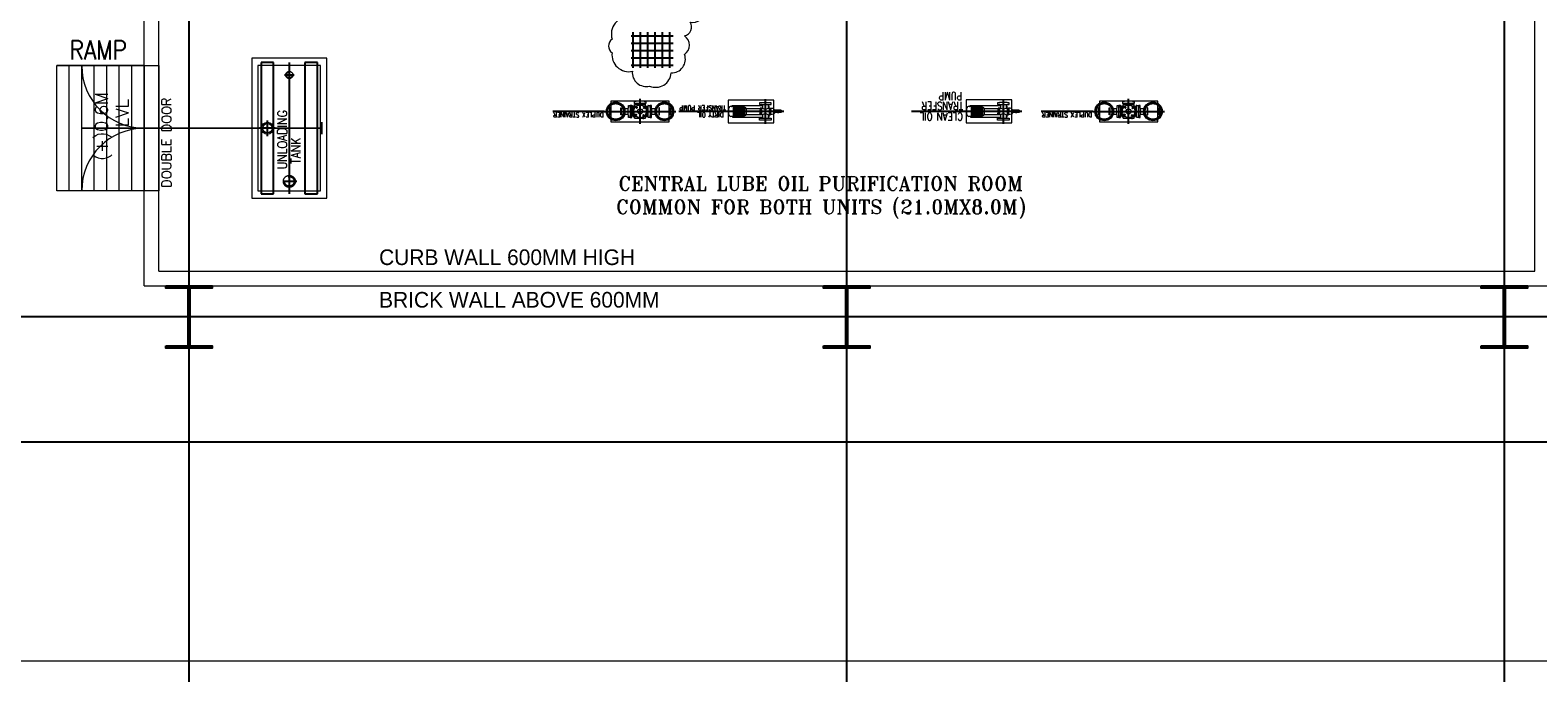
# Model space of a CAD drawing. Header units: inches. Extents: x 0 to 1544102, y 0 to 23144100.
# Tile 98 of 203: x 251274 to 254283, y 191786 to 193071. Entities that reach past the tile are written whole.
import ezdxf

# ---------------------------------------------------------------- set-up
doc = ezdxf.new("R2010")
doc.units = ezdxf.units.IN
doc.header["$LTSCALE"] = 1800
doc.header["$MEASUREMENT"] = 0
for name, pattern in [('CENTER', [2, 1.25, -0.25, 0.25, -0.25]), ('CENTER2', [1.125, 0.75, -0.125, 0.125, -0.125]), ('HIDDEN', [0.375, 0.25, -0.125]), ('HIDDEN2', [0.1875, 0.125, -0.0625])]:
    doc.linetypes.add(name, pattern=pattern)
doc.layers.get('0').update_dxf_attribs({"color": 253})
for name, color, linetype in [('CEN', 2, 'CENTER'), ('COL', 1, 'Continuous'), ('GRID', 251, 'CENTER'), ('Road', 3, 'Continuous'), ('STEEL', 231, 'Continuous')]:
    doc.layers.add(name, color=color, linetype=linetype)
for name, color, linetype, lineweight in [('CL', 8, 'CENTER', 15), ('CONCRETE', 145, 'Continuous', 15), ('DIM', 4, 'Continuous', 18), ('EQUIP', 8, 'Continuous', 9), ('STAIR', 2, 'Continuous', 15), ('TEXT', 3, 'Continuous', 18)]:
    doc.layers.add(name, color=color, linetype=linetype, lineweight=lineweight)
doc.styles.add('HTX11', font='O8111901')
doc.styles.add('ROMANC', font='ROMANC.SHX')
doc.styles.add('ROMANS', font='romans.shx')
doc.styles.add('ROMANT', font='romant')

# ---------------------------------------------------------------- blocks, each defined once
blk = doc.blocks.new('*X382')
at = {"color": 0}
for p, q in [((-16174, 28688), (-15102, 28688)), ((-16125, 27870), (-16125, 28776)), ((-15938, 27870), (-15938, 28776)), ((-15750, 27870), (-15750, 28776)), ((-15562, 27870), (-15562, 28776)), ((-15375, 27870), (-15375, 28776)), ((-15188, 27870), (-15188, 28776)), ((-16174, 28500), (-15102, 28500)), ((-16174, 28312), (-15102, 28312)), ((-16174, 28125), (-15102, 28125)), ((-16174, 27938), (-15102, 27938))]:
    blk.add_line(p, q, dxfattribs=at)

msp = doc.modelspace()

# ---------------------------------------------------------------- hatches: boundary and pattern name
at = {"layer": 'COL'}
h = msp.add_hatch(dxfattribs=at)
h.set_pattern_fill('ANSI31', color=8, scale=25, angle=180, style=0)
h.set_pattern_definition([(225, (181590.5824, 178098.0403), (2.20970869, -2.20970869), [])])
h.paths.add_polyline_path([(251637.41, 192559.98), (251591.16, 192559.98), (251591.16, 192554.98), (251592.91, 192554.98), (251637.41, 192554.98)])
h.paths.add_polyline_path([(251591.16, 192559.98), (251544.91, 192559.98), (251544.91, 192554.98), (251591.16, 192554.98)])
h.paths.add_polyline_path([(251592.91, 192554.98), (251591.16, 192554.98), (251591.16, 192497.48), (251592.91, 192497.48)])
h.paths.add_polyline_path([(251591.16, 192554.98), (251589.41, 192554.98), (251589.41, 192497.48), (251591.16, 192497.48)])
h.paths.add_polyline_path([(251592.91, 192497.48), (251591.16, 192497.48), (251591.16, 192439.98), (251592.91, 192439.98)])
h.paths.add_polyline_path([(251591.16, 192497.48), (251589.41, 192497.48), (251589.41, 192439.98), (251591.16, 192439.98)])
h.paths.add_polyline_path([(251637.41, 192439.98), (251591.16, 192439.98), (251591.16, 192434.98), (251637.41, 192434.98)])
h.paths.add_polyline_path([(251591.16, 192439.98), (251589.41, 192439.98), (251544.91, 192439.98), (251544.91, 192434.98), (251591.16, 192434.98)])
h = msp.add_hatch(dxfattribs=at)
h.set_pattern_fill('ANSI31', color=8, scale=25, angle=180, style=0)
h.set_pattern_definition([(225, (182903.0824, 178098.0403), (2.20970869, -2.20970869), [])])
h.paths.add_polyline_path([(252949.91, 192559.98), (252903.66, 192559.98), (252903.66, 192554.98), (252905.41, 192554.98), (252949.91, 192554.98)])
h.paths.add_polyline_path([(252903.66, 192559.98), (252857.41, 192559.98), (252857.41, 192554.98), (252903.66, 192554.98)])
h.paths.add_polyline_path([(252905.41, 192554.98), (252903.66, 192554.98), (252903.66, 192497.48), (252905.41, 192497.48)])
h.paths.add_polyline_path([(252903.66, 192554.98), (252901.91, 192554.98), (252901.91, 192497.48), (252903.66, 192497.48)])
h.paths.add_polyline_path([(252905.41, 192497.48), (252903.66, 192497.48), (252903.66, 192439.98), (252905.41, 192439.98)])
h.paths.add_polyline_path([(252903.66, 192497.48), (252901.91, 192497.48), (252901.91, 192439.98), (252903.66, 192439.98)])
h.paths.add_polyline_path([(252949.91, 192439.98), (252903.66, 192439.98), (252903.66, 192434.98), (252949.91, 192434.98)])
h.paths.add_polyline_path([(252903.66, 192439.98), (252901.91, 192439.98), (252857.41, 192439.98), (252857.41, 192434.98), (252903.66, 192434.98)])
h = msp.add_hatch(dxfattribs=at)
h.set_pattern_fill('ANSI31', color=8, scale=25, angle=180, style=0)
h.set_pattern_definition([(225, (184215.5824, 178098.0403), (2.20970869, -2.20970869), [])])
h.paths.add_polyline_path([(254262.41, 192559.98), (254216.16, 192559.98), (254216.16, 192554.98), (254217.91, 192554.98), (254262.41, 192554.98)])
h.paths.add_polyline_path([(254216.16, 192559.98), (254169.91, 192559.98), (254169.91, 192554.98), (254216.16, 192554.98)])
h.paths.add_polyline_path([(254217.91, 192554.98), (254216.16, 192554.98), (254216.16, 192497.48), (254217.91, 192497.48)])
h.paths.add_polyline_path([(254216.16, 192554.98), (254214.41, 192554.98), (254214.41, 192497.48), (254216.16, 192497.48)])
h.paths.add_polyline_path([(254217.91, 192497.48), (254216.16, 192497.48), (254216.16, 192439.98), (254217.91, 192439.98)])
h.paths.add_polyline_path([(254216.16, 192497.48), (254214.41, 192497.48), (254214.41, 192439.98), (254216.16, 192439.98)])
h.paths.add_polyline_path([(254262.41, 192439.98), (254216.16, 192439.98), (254216.16, 192434.98), (254262.41, 192434.98)])
h.paths.add_polyline_path([(254216.16, 192439.98), (254214.41, 192439.98), (254169.91, 192439.98), (254169.91, 192434.98), (254216.16, 192434.98)])

# ---------------------------------------------------------------- linework, layer by layer
at = {"color": 8, "ltscale": 200}
for p, q in [((252419.6, 192908.1), (252316.76, 192908.1)), ((252663.4, 192908.1), (252568.62, 192908.1)), ((253394.6, 192908.17), (253291.76, 192908.17))]:
    msp.add_line(p, q, dxfattribs=at)
at = {"color": 8}
msp.add_line((253139.48, 192908.17), (253032.96, 192908.17), dxfattribs=at)
at = {"color": 8, "linetype": 'HIDDEN', "ltscale": 2}
for points in [[(251759.91, 192743.35), (251759.91, 193005.85), (251734.91, 193005.85), (251734.91, 192743.35)], [(251847.41, 192743.35), (251847.41, 193005.85), (251822.41, 193005.85), (251822.41, 192743.35)]]:
    msp.add_lwpolyline(points, close=True, dxfattribs=at)
at = {"layer": 'CEN', "color": 8, "linetype": 'CENTER2'}
for p, q in [((251791.16, 193005.85), (251791.16, 192743.35)), ((252419.6, 192908.1), (252562.72, 192908.1)), ((252491.16, 192883.1), (252491.16, 192933.1)), ((252491.16, 192932.1), (252491.16, 192932.62)), ((253253.27, 192908.17), (253139.48, 192908.17)), ((253216.16, 192932.66), (253216.16, 192883.55)), ((253394.6, 192908.17), (253537.72, 192908.17)), ((253466.16, 192883.17), (253466.16, 192933.17)), ((253466.16, 192932.17), (253466.16, 192932.68))]:
    msp.add_line(p, q, dxfattribs=at)
at = {"layer": 'CEN', "color": 8, "linetype": 'CENTER', "ltscale": 0.5}
for p, q in [((251801.01, 192980.85), (251781.31, 192980.85)), ((251791.16, 192989.61), (251791.16, 192973.58)), ((251806.41, 192768.35), (251777.99, 192768.35))]:
    msp.add_line(p, q, dxfattribs=at)
at = {"layer": 'CEN', "color": 8}
for p, q in [((252483.34, 192914.76), (252485.56, 192916.97)), ((252483.34, 192916.97), (252485.56, 192914.76)), ((252497.81, 192915.92), (252500.03, 192913.71)), ((252500.03, 192915.92), (252497.81, 192913.71)), ((252689.65, 192917.04), (252689.65, 192919.29)), ((253164.65, 192917.11), (253164.65, 192919.35)), ((253458.34, 192914.82), (253460.56, 192917.04)), ((253458.34, 192917.04), (253460.56, 192914.82)), ((253472.81, 192915.99), (253475.03, 192913.77)), ((253475.03, 192915.99), (253472.81, 192913.77)), ((251763.04, 192874.6), (251731.79, 192874.6)), ((251747.41, 192858.98), (251747.41, 192890.23)), ((252484.51, 192900.29), (252482.29, 192902.5)), ((252482.29, 192900.29), (252484.51, 192902.5)), ((252498.98, 192901.45), (252496.77, 192899.24)), ((252498.98, 192899.24), (252496.77, 192901.45)), ((253459.51, 192900.35), (253457.29, 192902.56)), ((253457.29, 192900.35), (253459.51, 192902.56)), ((253473.98, 192901.51), (253471.77, 192899.3)), ((253473.98, 192899.3), (253471.77, 192901.51)), ((251591.16, 192559.98), (251591.16, 192434.98)), ((252903.66, 192559.98), (252903.66, 192434.98)), ((254216.16, 192559.98), (254216.16, 192434.98)), ((251615.11, 192497.48), (251567.22, 192497.48)), ((252927.61, 192497.48), (252879.72, 192497.48)), ((254240.11, 192497.48), (254192.22, 192497.48))]:
    msp.add_line(p, q, dxfattribs=at)
at = {"layer": 'CEN', "color": 8, "ltscale": 0.25}
for p, q in [((252778.27, 192908.1), (252663.4, 192908.1)), ((252741.16, 192932.6), (252741.16, 192883.48))]:
    msp.add_line(p, q, dxfattribs=at)
at = {"layer": 'CEN', "color": 8, "linetype": 'CENTER', "ltscale": 10}
msp.add_line((281322.49, 192497.48), (249313.16, 192497.48), dxfattribs=at)
at = {"layer": 'CEN', "color": 8, "ltscale": 0.25}
for centre in [(252442.54, 192908.1), (252539.79, 192908.1), (253417.54, 192908.17), (253514.79, 192908.17)]:
    msp.add_circle(centre, 16.21, dxfattribs=at)
at = {"layer": 'CL', "color": 8, "ltscale": 100}
msp.add_line((288435.07, 191809.98), (241966.16, 191809.98), dxfattribs=at)
at = {"layer": 'COL', "color": 8}
for points in [[(251544.91, 192559.98), (251637.41, 192559.98), (251637.41, 192554.98), (251544.91, 192554.98)], [(251589.41, 192554.98), (251592.91, 192554.98), (251592.91, 192439.98), (251589.41, 192439.98)], [(252857.41, 192559.98), (252949.91, 192559.98), (252949.91, 192554.98), (252857.41, 192554.98)], [(252901.91, 192554.98), (252905.41, 192554.98), (252905.41, 192439.98), (252901.91, 192439.98)], [(254169.91, 192559.98), (254262.41, 192559.98), (254262.41, 192554.98), (254169.91, 192554.98)], [(254214.41, 192554.98), (254217.91, 192554.98), (254217.91, 192439.98), (254214.41, 192439.98)], [(251544.91, 192439.98), (251637.41, 192439.98), (251637.41, 192434.98), (251544.91, 192434.98)], [(252857.41, 192439.98), (252949.91, 192439.98), (252949.91, 192434.98), (252857.41, 192434.98)], [(254169.91, 192439.98), (254262.41, 192439.98), (254262.41, 192434.98), (254169.91, 192434.98)]]:
    msp.add_lwpolyline(points, close=True, dxfattribs=at)
at = {"layer": 'CONCRETE', "color": 8}
for p, q in [((251501.79, 192559.98), (251501.79, 193934.98)), ((251530.54, 192588.73), (251530.54, 193906.23)), ((254276.79, 192588.73), (254276.79, 193906.23)), ((251351.79, 192749.6), (251351.79, 192999.6)), ((251376.79, 192749.6), (251376.79, 192999.6)), ((251401.79, 192749.6), (251401.79, 192999.6)), ((251426.79, 192749.6), (251426.79, 192999.6)), ((251451.79, 192749.6), (251451.79, 192999.6)), ((251476.79, 192749.6), (251476.79, 192999.6)), ((251530.54, 192588.73), (254276.79, 192588.73)), ((251501.79, 192559.98), (254305.54, 192559.98))]:
    msp.add_line(p, q, dxfattribs=at)
for points in [[(251327.41, 192999.6), (251501.79, 192999.6), (251501.79, 192749.6), (251327.41, 192749.6)], [(251716.16, 192734.85), (251866.16, 192734.85), (251866.16, 193014.35), (251716.16, 193014.35)]]:
    msp.add_lwpolyline(points, close=True, dxfattribs=at)
at = {"layer": 'CONCRETE', "color": 8, "ltscale": 0.5}
msp.add_lwpolyline([(251501.79, 192749.6), (251501.79, 192999.6), (251530.54, 192999.6), (251530.54, 192749.6)], close=True, dxfattribs=at)
at = {"layer": 'CONCRETE', "color": 8, "ltscale": 200}
for points in [[(252549.41, 192928.85), (252432.91, 192928.85), (252432.91, 192887.35), (252549.41, 192887.35)], [(252758.04, 192930.92), (252666.79, 192930.92), (252666.79, 192885.29), (252758.04, 192885.29)], [(253233.04, 192930.98), (253141.79, 192930.98), (253141.79, 192885.35), (253233.04, 192885.35)], [(253524.41, 192928.92), (253407.91, 192928.92), (253407.91, 192887.42), (253524.41, 192887.42)]]:
    msp.add_lwpolyline(points, close=True, dxfattribs=at)
at = {"layer": 'DIM', "color": 8}
msp.add_lwpolyline([(252618.73, 193111.04, 0.5205671), (252679.28, 193144.65, 0.1091612), (252715.42, 193192.58, 0.5205671), (252676.7, 193241.39, 0.5205671), (252627.92, 193222.91, 0.5205671), (252578.31, 193186.76, 0.5205671), (252524.5, 193143.05, 0.5205671), (252470.69, 193097.66, 0.5205671), (252435.38, 193052.25, 0.5205671), (252435.39, 193025.33, 0.5205671), (252475.79, 192988.3, 0.5205671), (252510.3, 192958.84, 0.5205671), (252553.18, 192984.89, 0.5205671), (252580.08, 193021.89, 0.5205671), (252580.06, 193058.9, 0.5205671), (252590.98, 193086.66, 0.5205671), (252618.73, 193111.04)], format="xyb", close=True, dxfattribs=at)
at = {"layer": 'EQUIP', "color": 8}
for p, q in [((252460.44, 192913.66), (252467.54, 192913.66)), ((252471.54, 192916.04), (252471.29, 192916.04)), ((252471.29, 192916.04), (252471.29, 192900.17)), ((252475.04, 192920.04), (252471.54, 192920.04)), ((252471.54, 192920.04), (252471.54, 192916.04)), ((252475.04, 192896.17), (252475.04, 192920.04)), ((252475.04, 192919.19), (252475.84, 192919.19)), ((252475.04, 192917.69), (252475.84, 192917.69)), ((252476, 192916.04), (252477.13, 192916.04)), ((252477.13, 192917.26), (252477.63, 192917.26)), ((252477.13, 192916.12), (252477.63, 192916.12)), ((252477.63, 192918.51), (252484, 192918.51)), ((252477.63, 192897.7), (252477.63, 192918.51)), ((252483.22, 192927.98), (252479.22, 192927.98)), ((252479.22, 192927.98), (252479.22, 192924.6)), ((252479.22, 192924.6), (252503.1, 192924.6)), ((252480.1, 192921.66), (252502.22, 192921.66)), ((252480.1, 192914.21), (252480.1, 192921.66)), ((252480.46, 192923.8), (252480.46, 192924.6)), ((252481.96, 192923.8), (252481.96, 192924.6)), ((252482.53, 192924.2), (252482.72, 192924.2)), ((252482.53, 192924.2), (252482.72, 192924.2)), ((252499.1, 192928.35), (252483.22, 192928.35)), ((252483.22, 192928.35), (252483.22, 192927.98)), ((252483.88, 192922.16), (252483.88, 192921.66)), ((252484.12, 192922.16), (252484.12, 192922.81)), ((252485.02, 192922.16), (252485.02, 192921.66)), ((252498.2, 192922.16), (252498.2, 192922.81)), ((252498.32, 192918.51), (252504.69, 192918.51)), ((252498.35, 192922.16), (252498.35, 192921.66)), ((252499.1, 192927.98), (252499.1, 192928.35)), ((252503.1, 192927.98), (252499.1, 192927.98)), ((252499.49, 192922.16), (252499.49, 192921.66)), ((252499.8, 192924.2), (252499.6, 192924.2)), ((252500.36, 192923.8), (252500.36, 192924.6)), ((252501.86, 192923.8), (252501.86, 192924.6)), ((252502.22, 192914.21), (252502.22, 192921.66)), ((252503.1, 192924.6), (252503.1, 192927.98)), ((252504.69, 192897.7), (252504.69, 192918.51)), ((252505.19, 192917.26), (252504.69, 192917.26)), ((252505.19, 192916.12), (252504.69, 192916.12)), ((252506.32, 192916.04), (252505.19, 192916.04)), ((252507.29, 192919.19), (252506.48, 192919.19)), ((252507.29, 192917.69), (252506.48, 192917.69)), ((252507.29, 192896.17), (252507.29, 192920.04)), ((252507.29, 192920.04), (252510.79, 192920.04)), ((252510.79, 192920.04), (252510.79, 192916.04)), ((252510.79, 192916.04), (252511.04, 192916.04)), ((252511.04, 192916.04), (252511.04, 192900.17)), ((252514.79, 192913.66), (252521.88, 192913.66)), ((252667.41, 192913.5), (252667.41, 192902.71)), ((252667.41, 192913.5), (252667.82, 192913.5)), ((252676.93, 192918.21), (252672.53, 192918.21)), ((252674.86, 192919.26), (252674.86, 192918.21)), ((252735.61, 192919.26), (252674.86, 192919.26)), ((252676.93, 192918.21), (252676.93, 192898)), ((252676.93, 192917.5), (252699.87, 192917.5)), ((252676.93, 192916.25), (252699.87, 192916.25)), ((252676.93, 192915), (252699.87, 192915)), ((252676.93, 192913.75), (252699.87, 192913.75)), ((252676.93, 192912.5), (252699.87, 192912.5)), ((252676.93, 192911.25), (252699.87, 192911.25)), ((252676.93, 192910), (252699.87, 192910)), ((252676.93, 192908.75), (252699.87, 192908.75)), ((252676.93, 192907.5), (252699.87, 192907.5)), ((252676.93, 192906.25), (252699.87, 192906.25)), ((252676.93, 192905), (252699.87, 192905)), ((252699.87, 192917.5), (252699.87, 192898.71)), ((252699.87, 192915.91), (252700.96, 192915.91)), ((252700.26, 192914.11), (252731.1, 192914.11)), ((252702.76, 192914.11), (252702.76, 192902.1)), ((252731.1, 192914.82), (252731.1, 192901.39)), ((252731.1, 192914.54), (252731.1, 192914.82)), ((252735.61, 192914.82), (252731.1, 192914.82)), ((252733.21, 192914.82), (252733.21, 192901.39)), ((252733.96, 192921.85), (252733.38, 192921.85)), ((252735.61, 192920.21), (252735.61, 192914.82)), ((252746.72, 192920.21), (252746.72, 192914.82)), ((252746.72, 192919.26), (252747.95, 192919.26)), ((252746.72, 192914.82), (252751.22, 192914.82)), ((252747.95, 192919.26), (252747.95, 192914.82)), ((252748.36, 192921.85), (252748.94, 192921.85)), ((252749.11, 192914.82), (252749.11, 192901.39)), ((252751.22, 192914.82), (252751.22, 192901.39)), ((252751.22, 192914.54), (252751.22, 192914.82)), ((252768.16, 192905.43), (252765.39, 192905.43)), ((252768.16, 192910.78), (252768.16, 192905.43)), ((252768.16, 192908.1), (252768.16, 192910.78)), ((252773.04, 192910.51), (252768.16, 192910.51)), ((252773.04, 192905.7), (252768.16, 192905.7)), ((252773.04, 192910.51), (252773.04, 192905.7)), ((253142.41, 192913.56), (253142.41, 192902.78)), ((253142.41, 192913.56), (253142.82, 192913.56)), ((253151.93, 192918.27), (253147.53, 192918.27)), ((253149.86, 192919.32), (253149.86, 192918.27)), ((253210.61, 192919.32), (253149.86, 192919.32)), ((253151.93, 192918.27), (253151.93, 192898.07)), ((253151.93, 192917.57), (253174.87, 192917.57)), ((253151.93, 192916.32), (253174.87, 192916.32)), ((253151.93, 192915.07), (253174.87, 192915.07)), ((253151.93, 192913.82), (253174.87, 192913.82)), ((253151.93, 192912.57), (253174.87, 192912.57)), ((253151.93, 192911.32), (253174.87, 192911.32)), ((253151.93, 192910.07), (253174.87, 192910.07)), ((253151.93, 192908.82), (253174.87, 192908.82)), ((253151.93, 192907.57), (253174.87, 192907.57)), ((253151.93, 192906.32), (253174.87, 192906.32)), ((253151.93, 192905.07), (253174.87, 192905.07)), ((253174.87, 192917.57), (253174.87, 192898.77)), ((253174.87, 192915.97), (253175.96, 192915.97)), ((253177.76, 192914.17), (253177.76, 192902.16)), ((253177.76, 192914.17), (253206.1, 192914.17)), ((253206.1, 192914.88), (253206.1, 192901.46)), ((253206.1, 192914.6), (253206.1, 192914.88)), ((253210.61, 192914.88), (253206.1, 192914.88)), ((253208.21, 192914.88), (253208.21, 192901.46)), ((253208.96, 192921.92), (253208.38, 192921.92)), ((253210.61, 192920.27), (253210.61, 192914.88)), ((253221.72, 192920.27), (253221.72, 192914.88)), ((253221.72, 192919.32), (253222.95, 192919.32)), ((253221.72, 192914.88), (253226.22, 192914.88)), ((253222.95, 192919.32), (253222.95, 192914.88)), ((253223.36, 192921.92), (253223.94, 192921.92)), ((253224.11, 192914.88), (253224.11, 192901.46)), ((253226.22, 192914.88), (253226.22, 192901.46)), ((253226.22, 192914.6), (253226.22, 192914.88)), ((253243.16, 192905.49), (253240.39, 192905.49)), ((253243.16, 192910.84), (253243.16, 192905.49)), ((253243.16, 192908.17), (253243.16, 192910.84)), ((253248.04, 192910.58), (253243.16, 192910.58)), ((253248.04, 192905.76), (253243.16, 192905.76)), ((253248.04, 192910.58), (253248.04, 192905.76)), ((253435.44, 192913.72), (253442.54, 192913.72)), ((253446.54, 192916.1), (253446.29, 192916.1)), ((253446.29, 192916.1), (253446.29, 192900.23)), ((253450.04, 192920.1), (253446.54, 192920.1)), ((253446.54, 192920.1), (253446.54, 192916.1)), ((253450.04, 192896.23), (253450.04, 192920.1)), ((253450.04, 192919.25), (253450.84, 192919.25)), ((253450.04, 192917.76), (253450.84, 192917.76)), ((253451, 192916.1), (253452.13, 192916.1)), ((253452.13, 192917.32), (253452.63, 192917.32)), ((253452.13, 192916.18), (253452.63, 192916.18)), ((253452.63, 192918.57), (253459, 192918.57)), ((253452.63, 192897.76), (253452.63, 192918.57)), ((253458.22, 192928.04), (253454.22, 192928.04)), ((253454.22, 192928.04), (253454.22, 192924.67)), ((253454.22, 192924.67), (253478.1, 192924.67)), ((253455.1, 192921.72), (253477.22, 192921.72)), ((253455.1, 192914.27), (253455.1, 192921.72)), ((253455.46, 192923.86), (253455.46, 192924.67)), ((253456.96, 192923.86), (253456.96, 192924.67)), ((253457.53, 192924.26), (253457.72, 192924.26)), ((253457.53, 192924.26), (253457.72, 192924.26)), ((253474.1, 192928.42), (253458.22, 192928.42)), ((253458.22, 192928.42), (253458.22, 192928.04)), ((253458.88, 192922.23), (253458.88, 192921.72)), ((253459.12, 192922.23), (253459.12, 192922.87)), ((253460.02, 192922.23), (253460.02, 192921.72)), ((253473.2, 192922.23), (253473.2, 192922.87)), ((253473.32, 192918.57), (253479.69, 192918.57)), ((253473.35, 192922.23), (253473.35, 192921.72)), ((253474.1, 192928.04), (253474.1, 192928.42)), ((253478.1, 192928.04), (253474.1, 192928.04)), ((253474.49, 192922.23), (253474.49, 192921.72)), ((253474.8, 192924.26), (253474.6, 192924.26)), ((253475.36, 192923.86), (253475.36, 192924.67)), ((253476.86, 192923.86), (253476.86, 192924.67)), ((253477.22, 192914.27), (253477.22, 192921.72)), ((253478.1, 192924.67), (253478.1, 192928.04)), ((253479.69, 192897.76), (253479.69, 192918.57)), ((253480.19, 192917.32), (253479.69, 192917.32)), ((253480.19, 192916.18), (253479.69, 192916.18)), ((253481.32, 192916.1), (253480.19, 192916.1)), ((253482.29, 192919.25), (253481.48, 192919.25)), ((253482.29, 192917.76), (253481.48, 192917.76)), ((253482.29, 192896.23), (253482.29, 192920.1)), ((253482.29, 192920.1), (253485.79, 192920.1)), ((253485.79, 192920.1), (253485.79, 192916.1)), ((253485.79, 192916.1), (253486.04, 192916.1)), ((253486.04, 192916.1), (253486.04, 192900.23)), ((253489.79, 192913.72), (253496.88, 192913.72)), ((252460.44, 192902.55), (252467.54, 192902.55)), ((252471.29, 192900.17), (252471.54, 192900.17)), ((252471.54, 192900.17), (252471.54, 192896.17)), ((252471.54, 192896.17), (252475.04, 192896.17)), ((252476, 192900.17), (252477.13, 192900.17)), ((252477.13, 192900.09), (252477.63, 192900.09)), ((252477.13, 192898.95), (252477.63, 192898.95)), ((252477.63, 192897.7), (252484, 192897.7)), ((252480.1, 192894.55), (252480.1, 192902)), ((252480.1, 192894.55), (252502.22, 192894.55)), ((252483.88, 192894.05), (252483.88, 192894.55)), ((252485.02, 192894.05), (252485.02, 192894.55)), ((252497.31, 192894.05), (252497.31, 192894.55)), ((252498.32, 192897.7), (252504.69, 192897.7)), ((252498.44, 192894.05), (252498.44, 192894.55)), ((252502.22, 192894.55), (252502.22, 192902)), ((252505.19, 192900.09), (252504.69, 192900.09)), ((252505.19, 192898.95), (252504.69, 192898.95)), ((252506.32, 192900.17), (252505.19, 192900.17)), ((252510.79, 192896.17), (252507.29, 192896.17)), ((252511.04, 192900.17), (252510.79, 192900.17)), ((252510.79, 192900.17), (252510.79, 192896.17)), ((252514.79, 192902.55), (252521.88, 192902.55)), ((252667.41, 192902.71), (252667.82, 192902.71)), ((252676.93, 192898), (252672.53, 192898)), ((252675.48, 192898), (252675.48, 192896.49)), ((252675.48, 192896.49), (252735.61, 192896.49)), ((252676.93, 192903.75), (252699.87, 192903.75)), ((252676.93, 192902.5), (252699.87, 192902.5)), ((252676.93, 192901.25), (252699.87, 192901.25)), ((252676.93, 192900), (252699.87, 192900)), ((252676.93, 192898.71), (252699.87, 192898.71)), ((252699.87, 192900.3), (252700.96, 192900.3)), ((252700.26, 192902.1), (252731.1, 192902.1)), ((252731.1, 192901.67), (252731.1, 192901.39)), ((252735.61, 192901.39), (252731.1, 192901.39)), ((252733.96, 192894.35), (252733.38, 192894.35)), ((252735.61, 192901.39), (252735.61, 192896)), ((252746.72, 192901.39), (252751.22, 192901.39)), ((252746.72, 192901.39), (252746.72, 192896)), ((252746.72, 192896.49), (252747.95, 192896.49)), ((252747.95, 192901.39), (252747.95, 192896.49)), ((252748.36, 192894.35), (252748.94, 192894.35)), ((252751.22, 192901.67), (252751.22, 192901.39)), ((253142.41, 192902.78), (253142.82, 192902.78)), ((253151.93, 192898.07), (253147.53, 192898.07)), ((253150.48, 192898.07), (253150.48, 192896.55)), ((253150.48, 192896.55), (253210.61, 192896.55)), ((253151.93, 192903.82), (253174.87, 192903.82)), ((253151.93, 192902.57), (253174.87, 192902.57)), ((253151.93, 192901.32), (253174.87, 192901.32)), ((253151.93, 192900.07), (253174.87, 192900.07)), ((253151.93, 192898.77), (253174.87, 192898.77)), ((253174.87, 192900.37), (253175.96, 192900.37)), ((253177.76, 192902.16), (253206.1, 192902.16)), ((253206.1, 192901.74), (253206.1, 192901.46)), ((253210.61, 192901.46), (253206.1, 192901.46)), ((253208.96, 192894.42), (253208.38, 192894.42)), ((253210.61, 192901.46), (253210.61, 192896.06)), ((253221.72, 192901.46), (253226.22, 192901.46)), ((253221.72, 192901.46), (253221.72, 192896.06)), ((253221.72, 192896.55), (253222.95, 192896.55)), ((253222.95, 192901.46), (253222.95, 192896.55)), ((253223.36, 192894.42), (253223.94, 192894.42)), ((253226.22, 192901.74), (253226.22, 192901.46)), ((253435.44, 192902.61), (253442.54, 192902.61)), ((253446.29, 192900.23), (253446.54, 192900.23)), ((253446.54, 192900.23), (253446.54, 192896.23)), ((253446.54, 192896.23), (253450.04, 192896.23)), ((253451, 192900.23), (253452.13, 192900.23)), ((253452.13, 192900.15), (253452.63, 192900.15)), ((253452.13, 192899.02), (253452.63, 192899.02)), ((253452.63, 192897.76), (253459, 192897.76)), ((253455.1, 192894.61), (253455.1, 192902.07)), ((253455.1, 192894.61), (253477.22, 192894.61)), ((253458.88, 192894.11), (253458.88, 192894.61)), ((253460.02, 192894.11), (253460.02, 192894.61)), ((253472.31, 192894.11), (253472.31, 192894.61)), ((253473.32, 192897.76), (253479.69, 192897.76)), ((253473.44, 192894.11), (253473.44, 192894.61)), ((253477.22, 192894.61), (253477.22, 192902.07)), ((253480.19, 192900.15), (253479.69, 192900.15)), ((253480.19, 192899.02), (253479.69, 192899.02)), ((253481.32, 192900.23), (253480.19, 192900.23)), ((253485.79, 192896.23), (253482.29, 192896.23)), ((253486.04, 192900.23), (253485.79, 192900.23)), ((253485.79, 192900.23), (253485.79, 192896.23)), ((253489.79, 192902.61), (253496.88, 192902.61))]:
    msp.add_line(p, q, dxfattribs=at)
at = {"layer": 'EQUIP', "color": 8, "linetype": 'Continuous'}
msp.add_lwpolyline([(251728.66, 192749.6), (251853.66, 192749.6), (251853.66, 192999.6), (251728.66, 192999.6)], close=True, dxfattribs=at)
at = {"layer": 'EQUIP', "color": 8}
for points in [[(252431.61, 192914.55, 1), (252430.26, 192914.55), (252430.26, 192901.66, 1), (252431.61, 192901.66)], [(252452.48, 192914.55, -1), (252453.84, 192914.55), (252453.84, 192901.66, -1), (252452.48, 192901.66)], [(252529.84, 192914.55, 1), (252528.48, 192914.55), (252528.48, 192901.66, 1), (252529.84, 192901.66)], [(252550.71, 192914.55, -1), (252552.07, 192914.55), (252552.07, 192901.66, -1), (252550.71, 192901.66)], [(253406.61, 192914.61, 1), (253405.26, 192914.61), (253405.26, 192901.72, 1), (253406.61, 192901.72)], [(253427.48, 192914.61, -1), (253428.84, 192914.61), (253428.84, 192901.72, -1), (253427.48, 192901.72)], [(253504.84, 192914.61, 1), (253503.48, 192914.61), (253503.48, 192901.72, 1), (253504.84, 192901.72)], [(253525.71, 192914.61, -1), (253527.07, 192914.61), (253527.07, 192901.72, -1), (253525.71, 192901.72)]]:
    msp.add_lwpolyline(points, format="xyb", close=True, dxfattribs=at)
for points in [[(252468.29, 192901.35), (252467.54, 192901.35), (252467.54, 192914.85), (252468.29, 192914.85), (252468.29, 192920.04), (252471.04, 192920.04), (252471.04, 192916.04), (252471.29, 192916.04), (252471.29, 192900.17), (252471.04, 192900.17), (252471.04, 192896.17), (252468.29, 192896.17), (252468.29, 192901.35)], [(252514.04, 192901.35), (252514.79, 192901.35), (252514.79, 192914.85), (252514.04, 192914.85), (252514.04, 192920.04), (252511.29, 192920.04), (252511.29, 192916.04), (252511.04, 192916.04), (252511.04, 192900.17), (252511.29, 192900.17), (252511.29, 192896.17), (252514.04, 192896.17), (252514.04, 192901.35)], [(252768.16, 192910.78), (252765.39, 192910.78), (252765.39, 192910.78), (252765.39, 192905.43)], [(253243.16, 192910.84), (253240.39, 192910.84), (253240.39, 192910.84), (253240.39, 192905.49)], [(253443.29, 192901.42), (253442.54, 192901.42), (253442.54, 192914.92), (253443.29, 192914.92), (253443.29, 192920.1), (253446.04, 192920.1), (253446.04, 192916.1), (253446.29, 192916.1), (253446.29, 192900.23), (253446.04, 192900.23), (253446.04, 192896.23), (253443.29, 192896.23), (253443.29, 192901.42)], [(253489.04, 192901.42), (253489.79, 192901.42), (253489.79, 192914.92), (253489.04, 192914.92), (253489.04, 192920.1), (253486.29, 192920.1), (253486.29, 192916.1), (253486.04, 192916.1), (253486.04, 192900.23), (253486.29, 192900.23), (253486.29, 192896.23), (253489.04, 192896.23), (253489.04, 192901.42)]]:
    msp.add_lwpolyline(points, dxfattribs=at)
for points in [[(252475.04, 192919.76), (252475.84, 192919.76), (252475.84, 192917.13), (252475.04, 192917.13)], [(252477.63, 192917.75), (252477.13, 192917.75), (252477.13, 192915.62), (252477.63, 192915.62)], [(252479.9, 192923.8), (252479.9, 192924.6), (252482.53, 192924.6), (252482.53, 192923.8)], [(252485.51, 192921.66), (252485.51, 192922.16), (252483.38, 192922.16), (252483.38, 192921.66)], [(252497.86, 192921.66), (252497.86, 192922.16), (252499.99, 192922.16), (252499.99, 192921.66)], [(252502.42, 192923.8), (252502.42, 192924.6), (252499.8, 192924.6), (252499.8, 192923.8)], [(252504.69, 192917.75), (252505.19, 192917.75), (252505.19, 192915.62), (252504.69, 192915.62)], [(252507.29, 192919.76), (252506.48, 192919.76), (252506.48, 192917.13), (252507.29, 192917.13)], [(252673.92, 192918.67), (252673.31, 192918.67), (252673.31, 192918.21), (252673.92, 192918.21)], [(252690.88, 192917.5), (252688.41, 192917.5), (252688.41, 192917.82), (252690.88, 192917.82)], [(252749.1, 192925.35), (252749.1, 192925.6), (252733.22, 192925.6), (252733.22, 192925.35), (252729.22, 192925.35), (252729.22, 192921.85), (252753.1, 192921.85), (252753.1, 192925.35)], [(252731.1, 192913.46), (252730.37, 192913.46), (252730.37, 192912.63), (252731.1, 192912.63)], [(252731.1, 192911.59), (252730.37, 192911.59), (252730.37, 192910.75), (252731.1, 192910.75)], [(252731.1, 192904.62), (252730.37, 192904.62), (252730.37, 192905.46), (252731.1, 192905.46)], [(252751.22, 192913.46), (252751.96, 192913.46), (252751.96, 192912.63), (252751.22, 192912.63)], [(252751.22, 192911.59), (252751.96, 192911.59), (252751.96, 192910.75), (252751.22, 192910.75)], [(252751.22, 192904.62), (252751.96, 192904.62), (252751.96, 192905.46), (252751.22, 192905.46)], [(253148.92, 192918.74), (253148.31, 192918.74), (253148.31, 192918.27), (253148.92, 192918.27)], [(253165.88, 192917.57), (253163.41, 192917.57), (253163.41, 192917.88), (253165.88, 192917.88)], [(253224.1, 192925.42), (253224.1, 192925.67), (253208.22, 192925.67), (253208.22, 192925.42), (253204.22, 192925.42), (253204.22, 192921.92), (253228.1, 192921.92), (253228.1, 192925.42)], [(253206.1, 192913.52), (253205.37, 192913.52), (253205.37, 192912.69), (253206.1, 192912.69)], [(253206.1, 192911.65), (253205.37, 192911.65), (253205.37, 192910.82), (253206.1, 192910.82)], [(253206.1, 192904.69), (253205.37, 192904.69), (253205.37, 192905.52), (253206.1, 192905.52)], [(253226.22, 192913.52), (253226.96, 192913.52), (253226.96, 192912.69), (253226.22, 192912.69)], [(253226.22, 192911.65), (253226.96, 192911.65), (253226.96, 192910.82), (253226.22, 192910.82)], [(253226.22, 192904.69), (253226.96, 192904.69), (253226.96, 192905.52), (253226.22, 192905.52)], [(253450.04, 192919.82), (253450.84, 192919.82), (253450.84, 192917.19), (253450.04, 192917.19)], [(253452.63, 192917.82), (253452.13, 192917.82), (253452.13, 192915.69), (253452.63, 192915.69)], [(253454.9, 192923.86), (253454.9, 192924.67), (253457.53, 192924.67), (253457.53, 192923.86)], [(253460.51, 192921.72), (253460.51, 192922.23), (253458.38, 192922.23), (253458.38, 192921.72)], [(253472.86, 192921.72), (253472.86, 192922.23), (253474.99, 192922.23), (253474.99, 192921.72)], [(253477.42, 192923.86), (253477.42, 192924.67), (253474.8, 192924.67), (253474.8, 192923.86)], [(253479.69, 192917.82), (253480.19, 192917.82), (253480.19, 192915.69), (253479.69, 192915.69)], [(253482.29, 192919.82), (253481.48, 192919.82), (253481.48, 192917.19), (253482.29, 192917.19)], [(252477.63, 192898.46), (252477.13, 192898.46), (252477.13, 192900.59), (252477.63, 192900.59)], [(252485.51, 192894.55), (252485.51, 192894.05), (252483.38, 192894.05), (252483.38, 192894.55)], [(252496.81, 192894.55), (252496.81, 192894.05), (252498.94, 192894.05), (252498.94, 192894.55)], [(252504.69, 192898.46), (252505.19, 192898.46), (252505.19, 192900.59), (252504.69, 192900.59)], [(252749.1, 192890.85), (252749.1, 192890.6), (252733.22, 192890.6), (252733.22, 192890.85), (252729.22, 192890.85), (252729.22, 192894.35), (252753.1, 192894.35), (252753.1, 192890.85)], [(252731.1, 192902.75), (252730.37, 192902.75), (252730.37, 192903.58), (252731.1, 192903.58)], [(252751.22, 192902.75), (252751.96, 192902.75), (252751.96, 192903.58), (252751.22, 192903.58)], [(253224.1, 192890.92), (253224.1, 192890.67), (253208.22, 192890.67), (253208.22, 192890.92), (253204.22, 192890.92), (253204.22, 192894.42), (253228.1, 192894.42), (253228.1, 192890.92)], [(253206.1, 192902.81), (253205.37, 192902.81), (253205.37, 192903.65), (253206.1, 192903.65)], [(253226.22, 192902.81), (253226.96, 192902.81), (253226.96, 192903.65), (253226.22, 192903.65)], [(253452.63, 192898.52), (253452.13, 192898.52), (253452.13, 192900.65), (253452.63, 192900.65)], [(253460.51, 192894.61), (253460.51, 192894.11), (253458.38, 192894.11), (253458.38, 192894.61)], [(253471.81, 192894.61), (253471.81, 192894.11), (253473.94, 192894.11), (253473.94, 192894.61)], [(253479.69, 192898.52), (253480.19, 192898.52), (253480.19, 192900.65), (253479.69, 192900.65)]]:
    msp.add_lwpolyline(points, close=True, dxfattribs=at)
for points in [[(252765.39, 192910.51), (252761.66, 192910.51, -0.256742), (252758.75, 192911.95, 0.3672086), (252755.1, 192914.26), (252751.5, 192914.26)], [(252765.39, 192905.7), (252761.66, 192905.7, 0.256742), (252758.75, 192904.26, -0.3672086), (252755.1, 192901.95), (252751.5, 192901.95)], [(252765.83, 192908.1, -0.322349), (252765.83, 192910.78)], [(253240.39, 192910.58), (253236.66, 192910.58, -0.256742), (253233.75, 192912.01, 0.3672086), (253230.1, 192914.32), (253226.5, 192914.32)], [(253240.39, 192905.76), (253236.66, 192905.76, 0.256742), (253233.75, 192904.32, -0.3672086), (253230.1, 192902.02), (253226.5, 192902.02)], [(253240.83, 192908.17, -0.322349), (253240.83, 192910.84)]]:
    msp.add_lwpolyline(points, format="xyb", dxfattribs=at)
at = {"layer": 'EQUIP', "color": 8, "linetype": 'HIDDEN2', "ltscale": 0.5}
for centre, radius in [((251791.16, 192980.85), 7.16), ((251791.16, 192768.35), 11.94)]:
    msp.add_circle(centre, radius, dxfattribs=at)
at = {"layer": 'EQUIP', "color": 8, "linetype": 'HIDDEN2', "ltscale": 0.125}
for centre, radius in [((251791.16, 192980.85), 5.7), ((251791.16, 192768.35), 9.5)]:
    msp.add_circle(centre, radius, dxfattribs=at)
at = {"layer": 'EQUIP', "color": 8}
for centre, radius in [((252442.54, 192908.1), 18.75), ((252491.16, 192908.1), 12.63), ((252484.45, 192915.87), 0.943), ((252491.16, 192908.1), 5.14), ((252498.92, 192914.82), 0.943), ((252539.79, 192908.1), 18.75), ((253417.54, 192908.17), 18.75), ((253466.16, 192908.17), 12.63), ((253459.45, 192915.93), 0.943), ((253466.16, 192908.17), 5.14), ((253473.92, 192914.88), 0.943), ((253514.79, 192908.17), 18.75), ((252483.4, 192901.39), 0.943), ((252497.87, 192900.34), 0.943), ((253458.4, 192901.46), 0.943), ((253472.87, 192900.41), 0.943)]:
    msp.add_circle(centre, radius, dxfattribs=at)
at = {"layer": 'EQUIP', "color": 8, "ltscale": 0.5}
msp.add_circle((251747.41, 192874.6), 11.94, dxfattribs=at)
at = {"layer": 'EQUIP', "color": 8, "ltscale": 0.125}
msp.add_circle((251747.41, 192874.6), 9.5, dxfattribs=at)
at = {"layer": 'EQUIP', "color": 8}
for centre, radius, start, end in [((252476.26, 192917.24), 1.22, 185.07015, 257.98203), ((252482.72, 192922.81), 1.4, 0, 90), ((252499.6, 192922.81), 1.4, 90, 180), ((252506.07, 192917.24), 1.22, 282.01797, 354.92985), ((252667.82, 192914.05), 0.55, 270, 0), ((252672.53, 192914.05), 4.16, 90, 180), ((252689.65, 192917.82), 0.712, 0, 180), ((252700.96, 192914.11), 1.8, 0, 90), ((252733.96, 192920.21), 1.64, 0, 90), ((252741.16, 192923.76), 10.53, 238.14483, 301.85517), ((252748.36, 192920.21), 1.64, 90, 180), ((252751.5, 192914.54), 0.28, 180, 270), ((252765.87, 192909.44), 2.29, 324.26665, 35.73335), ((252765.87, 192906.77), 2.29, 324.26665, 35.73335), ((253142.82, 192914.11), 0.55, 270, 0), ((253147.53, 192914.11), 4.16, 90, 180), ((253164.65, 192917.88), 0.712, 0, 180), ((253175.96, 192914.17), 1.8, 0, 90), ((253208.96, 192920.27), 1.64, 0, 90), ((253216.16, 192923.82), 10.53, 238.14483, 301.85517), ((253223.36, 192920.27), 1.64, 90, 180), ((253226.5, 192914.6), 0.28, 180, 270), ((253242.68, 192906.83), 2.29, 144.26665, 215.73335), ((253240.87, 192909.5), 2.29, 324.26665, 35.73335), ((253240.87, 192906.83), 2.29, 324.26665, 35.73335), ((253451.26, 192917.3), 1.22, 185.07015, 257.98203), ((253457.72, 192922.87), 1.4, 0, 90), ((253474.6, 192922.87), 1.4, 90, 180), ((253481.07, 192917.3), 1.22, 282.01797, 354.92985), ((252476.26, 192898.97), 1.22, 102.01797, 174.92985), ((252506.07, 192898.97), 1.22, 5.07015, 77.98203), ((252667.82, 192902.16), 0.55, 0, 90), ((252672.53, 192902.16), 4.16, 180, 270), ((252700.96, 192902.1), 1.8, 270, 0), ((252733.96, 192896), 1.64, 270, 0), ((252741.16, 192892.45), 10.53, 58.14483, 121.85517), ((252748.36, 192896), 1.64, 180, 270), ((252751.5, 192901.67), 0.28, 90, 180), ((253142.82, 192902.23), 0.55, 0, 90), ((253147.53, 192902.23), 4.16, 180, 270), ((253175.96, 192902.16), 1.8, 270, 0), ((253208.96, 192896.06), 1.64, 270, 0), ((253216.16, 192892.52), 10.53, 58.14483, 121.85517), ((253223.36, 192896.06), 1.64, 180, 270), ((253226.5, 192901.74), 0.28, 90, 180), ((253451.26, 192899.03), 1.22, 102.01797, 174.92985), ((253481.07, 192899.03), 1.22, 5.07015, 77.98203)]:
    msp.add_arc(centre, radius, start, end, dxfattribs=at)
at = {"layer": 'GRID', "color": 8}
for p, q in [((251591.16, 184353.78), (251591.16, 194798.59)), ((252903.66, 184353.78), (252903.66, 194798.59)), ((254216.16, 184353.78), (254216.16, 194798.59)), ((266128.66, 192497.48), (249241.16, 192497.48))]:
    msp.add_line(p, q, dxfattribs=at)
at = {"layer": 'Road', "color": 8}
msp.add_line((286966.16, 192247.48), (243435.27, 192247.48), dxfattribs=at)
at = {"layer": 'STAIR', "color": 8, "ltscale": 0.5}
msp.add_line((251501.79, 192999.6), (251327.41, 192999.6), dxfattribs=at)
at = {"layer": 'STAIR', "color": 8}
for p, q in [((251501.79, 192999.6), (251376.79, 192999.6)), ((251501.79, 192749.6), (251376.79, 192749.6))]:
    msp.add_line(p, q, dxfattribs=at)
for centre, start, end in [((251501.79, 192999.6), 180, 270), ((251501.79, 192749.6), 90, 180)]:
    msp.add_arc(centre, 125, start, end, dxfattribs=at)
at = {"layer": 'STEEL', "color": 8, "const_width": 3.75}
for points in [[(251376.73, 192874.6), (251856.16, 192874.6)], [(251856.16, 192887.1), (251856.16, 192862.1)]]:
    msp.add_lwpolyline(points, dxfattribs=at)

# ---------------------------------------------------------------- block references
at = {"layer": 'STEEL', "color": 8, "xscale": 0.078125, "yscale": 0.078125, "zscale": 0.078125}
msp.add_blockref('*X382', (253736.98, 190818.14), dxfattribs=at)

# ---------------------------------------------------------------- texts
at = {"layer": 'TEXT', "color": 8, "style": 'ROMANS', "width": 0.85}
msp.add_text('RAMP', height=37.5, dxfattribs=at).set_placement((251352.41, 193012.1))
at = {"layer": 'TEXT', "color": 8}
for s, height, rotation, style, width, p in [('PUMP', 15.625, 180, 'ROMANS', 0.8, (253134.31, 192946.51)), ('UNLOADING', 18.75, 90, 'ROMANC', 0.85, (251786.54, 192792.52)), ('DUPLEX STRAINER', 9.375, 180, 'ROMANS', 0.8, (252418.64, 192905.71)), ('TRANSFER PUMP', 9.375, 180, 'ROMANS', 0.8, (252662.44, 192920.11)), ('DIRTY OIL', 9.375, 180, 'ROMANS', 0.8, (252658.15, 192905.71)), ('TRANSFER', 15.625, 180, 'ROMANS', 0.8, (253135.98, 192927.02)), ('CLEAN OIL', 15.625, 180, 'ROMANS', 0.8, (253135.59, 192905.63)), ('DUPLEX STRAINER', 9.375, 180, 'ROMANS', 0.8, (253393.64, 192905.77)), ('TANK ', 18.75, 90, 'ROMANC', 0.85, (251813.62, 192803.61))]:
    msp.add_text(s, height=height, rotation=rotation, dxfattribs=dict(at, style=style, width=width)).set_placement(p)
at = {"layer": 'TEXT', "color": 8, "style": 'ROMANS'}
for s, height, p in [('(+)0.6M', 25, (251428.76, 192809.88)), ('LVL', 25, (251470.27, 192877.15)), ('DOUBLE DOOR', 18.75, (251555.54, 192755.85))]:
    msp.add_text(s, height=height, rotation=90, dxfattribs=at).set_placement(p)
at = {"layer": 'TEXT', "color": 8, "style": 'ROMANT'}
for s, p in [('CENTRAL LUBE OIL PURIFICATION ROOM', (252447.84, 192750.06)), ('COMMON FOR BOTH UNITS (21.0MX8.0M)', (252443.08, 192703.63))]:
    msp.add_text(s, height=28.125, dxfattribs=at).set_placement(p)
at = {"layer": 'TEXT', "color": 8, "linetype": 'Continuous', "style": 'HTX11'}
for s, p in [('CURB WALL 600MM HIGH', (251970.35, 192601.23)), ('BRICK WALL ABOVE 600MM', (251970.35, 192516.23))]:
    msp.add_text(s, height=31.25, dxfattribs=at).set_placement(p)

doc.saveas('drawing.dxf')
